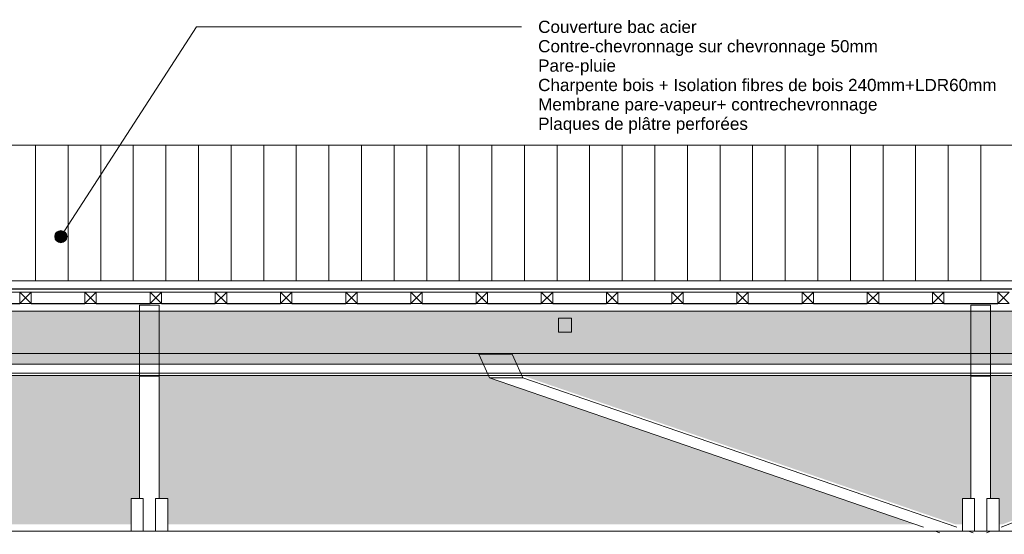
# Model space of a CAD drawing. Header units: millimetres. Extents: x -19731 to 221935, y -2951 to 6011.
# Tile 33 of 41: x 185879 to 191920, y 2850 to 6011. Entities that reach past the tile are written whole.
import ezdxf

# ---------------------------------------------------------------- set-up
doc = ezdxf.new("R2010")
doc.units = ezdxf.units.MM
for name, color, linetype, lineweight in [('A-DETL-GENF', 92, 'Continuous', 13), ('A-ROOF', 132, 'Continuous', 13), ('A-ROOF-FNSH', 132, 'Continuous', 13), ('A-ROOF-PATT', 132, 'Continuous', 13), ('G-ANNO-TEXT', 231, 'Continuous', 9), ('S-BEAM', 12, 'Continuous', 13)]:
    doc.layers.add(name, color=color, linetype=linetype, lineweight=lineweight)
doc.styles.add('Arial', font='arial.ttf', dxfattribs={"height": 75})
pattern_1 = [(262.1, (194900.17, 3929.66), (36.34543, -195.43527), [15.715, -110.008]), (262.1, (194920.5, 3847.51), (36.34543, -195.43527), [15.715, -110.008]), (262.1, (194864.72, 3902.85), (36.34543, -195.43527), [15.715, -110.008]), (262.1, (194885.05, 3820.695), (36.34543, -195.43527), [15.715, -110.008]), (288.665, (194898.01, 3914.093), (143.595444, -337.245644), [35.141, -245.986]), (288.665, (194909.256, 3880.8), (143.595444, -337.245644), [35.141, -245.986]), (288.665, (194862.558, 3887.28), (143.595444, -337.245644), [35.141, -245.986]), (288.665, (194873.804, 3853.988), (143.595444, -337.245644), [35.141, -245.986]), (352.1, (194938.23, 3860.914), (-178.1552, 88.1854), [15.715, -110.008]), (352.1, (194864.72, 3902.85), (-178.1552, 88.1854), [15.715, -110.008]), (352.1, (194902.776, 3834.1), (-178.1552, 88.1854), [15.715, -110.008]), (352.1, (194829.265, 3876.034), (-178.1552, 88.1854), [15.715, -110.008]), (325.535, (194909.256, 3880.8), (-285.405624, 229.99545), [35.141, -245.986]), (325.535, (194880.284, 3900.687), (-285.405624, 229.99545), [35.141, -245.986]), (325.535, (194873.804, 3853.988), (-285.405624, 229.99545), [35.141, -245.986]), (325.535, (194844.83, 3873.875), (-285.405624, 229.99545), [35.141, -245.986])]

# ---------------------------------------------------------------- blocks, each defined once
blk = doc.blocks.new('Family - IfcBeam - POUTRE-251862-COUPE GG_50')
at = {"layer": 'S-BEAM', "color": 10, "lineweight": 18}
for p, q in [((3817.7, 3070), (3786.6, 3070)), ((3786.6, 3070), (3786.6, 2953)), ((3786.6, 3070), (3786.6, 3070)), ((3861.6, 3070), (3817.7, 3070)), ((3861.6, 2987), (3861.6, 3070)), ((3861.6, 2870), (3861.6, 2987)), ((3786.6, 2953), (3786.6, 2870)), ((3786.6, 2870), (3830.5, 2870)), ((3830.5, 2870), (3861.6, 2870))]:
    blk.add_line(p, q, dxfattribs=at)
blk = doc.blocks.new('Family - IfcBeam - POUTRE-251964-COUPE GG_50')
at = {"layer": 'S-BEAM', "color": 10, "lineweight": 18}
for p, q in [((9067.7, 3070), (9036.6, 3070)), ((9036.6, 3070), (9036.6, 2953)), ((9036.6, 3070), (9036.6, 3070)), ((9111.6, 3070), (9067.7, 3070)), ((9111.6, 2987), (9111.6, 3070)), ((9111.6, 2870), (9111.6, 2987)), ((9036.6, 2953), (9036.6, 2870)), ((9036.6, 2870), (9080.5, 2870)), ((9080.5, 2870), (9111.6, 2870))]:
    blk.add_line(p, q, dxfattribs=at)
blk = doc.blocks.new('Family - IfcBeam - ENTRETOISE-252038-COUPE GG_50')
at = {"layer": 'S-BEAM', "color": 10, "lineweight": 18}
for p, q in [((6457, 4177.8), (6409.1, 4177.8)), ((6409.1, 4177.8), (6409.1, 4143.4)), ((6489.1, 4177.8), (6457, 4177.8)), ((6489.1, 4125), (6489.1, 4177.8)), ((6409.1, 4143.4), (6409.1, 4090.8)), ((6489.1, 4090.8), (6489.1, 4125)), ((6409.1, 4090.8), (6440, 4090.8)), ((6440, 4090.8), (6489.1, 4090.8))]:
    blk.add_line(p, q, dxfattribs=at)
blk = doc.blocks.new('Family - IfcBeam - POUTRE-252110-COUPE GG_50')
at = {"layer": 'S-BEAM', "color": 10, "lineweight": 18}
for p, q in [((3967.7, 3070), (3936.6, 3070)), ((3936.6, 3070), (3936.6, 2953)), ((3936.6, 3070), (3936.6, 3070)), ((4011.6, 3070), (3967.7, 3070)), ((4011.6, 2987), (4011.6, 3070)), ((4011.6, 2870), (4011.6, 2987)), ((3936.6, 2953), (3936.6, 2870)), ((3936.6, 2870), (3980.5, 2870)), ((3980.5, 2870), (4011.6, 2870))]:
    blk.add_line(p, q, dxfattribs=at)
blk = doc.blocks.new('Family - IfcBeam - POUTRE-252162-COUPE GG_50')
at = {"layer": 'S-BEAM', "color": 10, "lineweight": 18}
for p, q in [((3882.4, 4256.7), (3839.1, 4256.7)), ((3839.1, 4256.7), (3839.1, 4177)), ((3959.1, 4256.7), (3882.4, 4256.7)), ((3959.1, 4177), (3959.1, 4256.7)), ((3839.1, 4177), (3839.1, 4078.7)), ((3959.1, 4078.7), (3959.1, 4177)), ((3839.1, 4078.7), (3839.1, 3821.8)), ((3959.1, 3821.8), (3959.1, 4078.7)), ((3839.1, 3821.8), (3890.7, 3821.8)), ((3839.1, 3070), (3839.1, 3821.8)), ((3890.7, 3821.8), (3959.1, 3821.8)), ((3959.1, 3070), (3959.1, 3821.8))]:
    blk.add_line(p, q, dxfattribs=at)
blk = doc.blocks.new('Family - IfcBeam - CVT-252314-COUPE GG_50')
at = {"layer": 'S-BEAM', "color": 10, "lineweight": 18}
for p, q in [((6005.6, 3957.6), (5920.7, 3957.6)), ((5920.7, 3957.6), (5959.3, 3871.4)), ((6125.4, 3957.6), (6005.6, 3957.6)), ((6153.9, 3894), (6125.4, 3957.6)), ((5959.3, 3871.4), (5986.3, 3810.8)), ((6191.1, 3810.8), (6153.9, 3894)), ((5986.3, 3810.8), (6102.8, 3810.8)), ((5986.3, 3810.8), (8647.5, 2894.9)), ((6102.8, 3810.8), (6191.1, 3810.8)), ((6191.1, 3810.8), (8852.2, 2894.9)), ((8719.9, 2870), (8749.1, 2860)), ((8924.7, 2870), (8953.8, 2860))]:
    blk.add_line(p, q, dxfattribs=at)
blk = doc.blocks.new('Family - IfcBeam - POUTRE-252352-COUPE GG_50')
at = {"layer": 'S-BEAM', "color": 10, "lineweight": 18}
for p, q in [((8917.7, 3070), (8886.6, 3070)), ((8886.6, 3070), (8886.6, 2953)), ((8886.6, 3070), (8886.6, 3070)), ((8961.6, 3070), (8917.7, 3070)), ((8961.6, 2987), (8961.6, 3070)), ((8961.6, 2870), (8961.6, 2987)), ((8886.6, 2953), (8886.6, 2870)), ((8886.6, 2870), (8930.5, 2870)), ((8930.5, 2870), (8961.6, 2870))]:
    blk.add_line(p, q, dxfattribs=at)
blk = doc.blocks.new('Family - IfcBeam - POUTRE-252412-COUPE GG_50')
at = {"layer": 'S-BEAM', "color": 10, "lineweight": 18}
for p, q in [((8982.4, 4256.7), (8939.1, 4256.7)), ((8939.1, 4256.7), (8939.1, 4177)), ((9059.1, 4256.7), (8982.4, 4256.7)), ((9059.1, 4177), (9059.1, 4256.7)), ((8939.1, 4177), (8939.1, 4078.7)), ((9059.1, 4078.7), (9059.1, 4177)), ((8939.1, 4078.7), (8939.1, 3821.8)), ((9059.1, 3821.8), (9059.1, 4078.7)), ((8939.1, 3821.8), (8990.7, 3821.8)), ((8939.1, 3070), (8939.1, 3821.8)), ((8990.7, 3821.8), (9059.1, 3821.8)), ((9059.1, 3070), (9059.1, 3821.8))]:
    blk.add_line(p, q, dxfattribs=at)
blk = doc.blocks.new('Family - IfcBeam - CVT-252464-COUPE GG_50')
at = {"layer": 'S-BEAM', "color": 10, "lineweight": 18}
for p, q in [((2131.5, 2870), (3786.6, 2870)), ((3861.6, 2870), (3936.6, 2870)), ((4011.6, 2870), (8886.6, 2870)), ((8961.6, 2870), (9036.6, 2870)), ((9111.6, 2870), (11042.8, 2870))]:
    blk.add_line(p, q, dxfattribs=at)
blk = doc.blocks.new('Family - IfcBeam - CVT-252552-COUPE GG_50')
at = {"layer": 'S-BEAM', "color": 10, "lineweight": 18}
for p, q in [((11553.5, 3957.6), (11517.5, 3867.3)), ((11624.1, 3957.6), (11553.5, 3957.6)), ((11745.9, 3957.6), (11624.1, 3957.6)), ((11725, 3905.2), (11745.9, 3957.6)), ((11517.5, 3867.3), (11495, 3810.9)), ((11687.4, 3810.9), (11725, 3905.2)), ((11281.7, 3654.1), (11687.4, 3810.9)), ((11281.7, 3728.4), (11495, 3810.9)), ((11495, 3810.9), (11615.2, 3810.9)), ((11615.2, 3810.9), (11687.4, 3810.9)), ((9124.9, 2894.9), (11210.7, 3701)), ((9317.3, 2894.9), (11210.7, 3626.7)), ((9034.4, 2860), (9060.4, 2870)), ((9226.8, 2860), (9252.7, 2870))]:
    blk.add_line(p, q, dxfattribs=at)
blk = doc.blocks.new('GROUPE SCOLAIRE ST JULIEN - PRO - Ind A_importrevit_ifc-4-COUPE GG_50')
at = {"layer": 'S-BEAM', "color": 10, "lineweight": 18}
for name in ['Family - IfcBeam - POUTRE-252162-COUPE GG_50', 'Family - IfcBeam - POUTRE-252412-COUPE GG_50', 'Family - IfcBeam - ENTRETOISE-252038-COUPE GG_50', 'Family - IfcBeam - CVT-252314-COUPE GG_50', 'Family - IfcBeam - CVT-252552-COUPE GG_50', 'Family - IfcBeam - POUTRE-251862-COUPE GG_50', 'Family - IfcBeam - POUTRE-252110-COUPE GG_50', 'Family - IfcBeam - POUTRE-252352-COUPE GG_50', 'Family - IfcBeam - POUTRE-251964-COUPE GG_50', 'Family - IfcBeam - CVT-252464-COUPE GG_50']:
    blk.add_blockref(name, (0, 0), dxfattribs=at)
blk = doc.blocks.new('Répétition de détail - Croix 70x70-8055932-COUPE GG_50')
at = {"layer": 'A-DETL-GENF'}
for p, q in [((3173.3, 4337.5), (3103.3, 4337.5)), ((3103.3, 4337.5), (3103.3, 4267.5)), ((3103.3, 4337.5), (3173.3, 4337.5)), ((3103.3, 4267.5), (3103.3, 4337.5)), ((3173.3, 4267.5), (3103.3, 4337.5)), ((3173.3, 4337.5), (3103.3, 4267.5)), ((3173.3, 4267.5), (3173.3, 4337.5)), ((3173.3, 4337.5), (3173.3, 4267.5)), ((3573.3, 4337.5), (3503.3, 4337.5)), ((3503.3, 4337.5), (3503.3, 4267.5)), ((3503.3, 4337.5), (3573.3, 4337.5)), ((3503.3, 4267.5), (3503.3, 4337.5)), ((3573.3, 4267.5), (3503.3, 4337.5)), ((3573.3, 4337.5), (3503.3, 4267.5)), ((3573.3, 4267.5), (3573.3, 4337.5)), ((3573.3, 4337.5), (3573.3, 4267.5)), ((3973.3, 4337.5), (3903.3, 4337.5)), ((3903.3, 4337.5), (3903.3, 4267.5)), ((3903.3, 4337.5), (3973.3, 4337.5)), ((3903.3, 4267.5), (3903.3, 4337.5)), ((3973.3, 4267.5), (3903.3, 4337.5)), ((3973.3, 4337.5), (3903.3, 4267.5)), ((3973.3, 4267.5), (3973.3, 4337.5)), ((3973.3, 4337.5), (3973.3, 4267.5)), ((4373.3, 4337.5), (4303.3, 4337.5)), ((4303.3, 4337.5), (4303.3, 4267.5)), ((4303.3, 4337.5), (4373.3, 4337.5)), ((4303.3, 4267.5), (4303.3, 4337.5)), ((4373.3, 4267.5), (4303.3, 4337.5)), ((4373.3, 4337.5), (4303.3, 4267.5)), ((4373.3, 4267.5), (4373.3, 4337.5)), ((4373.3, 4337.5), (4373.3, 4267.5)), ((4773.3, 4337.5), (4703.3, 4337.5)), ((4703.3, 4337.5), (4703.3, 4267.5)), ((4703.3, 4337.5), (4773.3, 4337.5)), ((4703.3, 4267.5), (4703.3, 4337.5)), ((4773.3, 4267.5), (4703.3, 4337.5)), ((4773.3, 4337.5), (4703.3, 4267.5)), ((4773.3, 4267.5), (4773.3, 4337.5)), ((4773.3, 4337.5), (4773.3, 4267.5)), ((5173.3, 4337.5), (5103.3, 4337.5)), ((5103.3, 4337.5), (5103.3, 4267.5)), ((5103.3, 4337.5), (5173.3, 4337.5)), ((5103.3, 4267.5), (5103.3, 4337.5)), ((5173.3, 4267.5), (5103.3, 4337.5)), ((5173.3, 4337.5), (5103.3, 4267.5)), ((5173.3, 4267.5), (5173.3, 4337.5)), ((5173.3, 4337.5), (5173.3, 4267.5)), ((5573.3, 4337.5), (5503.3, 4337.5)), ((5503.3, 4337.5), (5503.3, 4267.5)), ((5503.3, 4337.5), (5573.3, 4337.5)), ((5503.3, 4267.5), (5503.3, 4337.5)), ((5573.3, 4267.5), (5503.3, 4337.5)), ((5573.3, 4337.5), (5503.3, 4267.5)), ((5573.3, 4267.5), (5573.3, 4337.5)), ((5573.3, 4337.5), (5573.3, 4267.5)), ((5973.3, 4337.5), (5903.3, 4337.5)), ((5903.3, 4337.5), (5903.3, 4267.5)), ((5903.3, 4337.5), (5973.3, 4337.5)), ((5903.3, 4267.5), (5903.3, 4337.5)), ((5973.3, 4267.5), (5903.3, 4337.5)), ((5973.3, 4337.5), (5903.3, 4267.5)), ((5973.3, 4267.5), (5973.3, 4337.5)), ((5973.3, 4337.5), (5973.3, 4267.5)), ((6373.3, 4337.5), (6303.3, 4337.5)), ((6303.3, 4337.5), (6303.3, 4267.5)), ((6303.3, 4337.5), (6373.3, 4337.5)), ((6303.3, 4267.5), (6303.3, 4337.5)), ((6373.3, 4267.5), (6303.3, 4337.5)), ((6373.3, 4337.5), (6303.3, 4267.5)), ((6373.3, 4267.5), (6373.3, 4337.5)), ((6373.3, 4337.5), (6373.3, 4267.5)), ((6773.3, 4337.5), (6703.3, 4337.5)), ((6703.3, 4337.5), (6703.3, 4267.5)), ((6703.3, 4337.5), (6773.3, 4337.5)), ((6703.3, 4267.5), (6703.3, 4337.5)), ((6773.3, 4267.5), (6703.3, 4337.5)), ((6773.3, 4337.5), (6703.3, 4267.5)), ((6773.3, 4267.5), (6773.3, 4337.5)), ((6773.3, 4337.5), (6773.3, 4267.5)), ((7173.3, 4337.5), (7103.3, 4337.5)), ((7103.3, 4337.5), (7103.3, 4267.5)), ((7103.3, 4337.5), (7173.3, 4337.5)), ((7103.3, 4267.5), (7103.3, 4337.5)), ((7173.3, 4267.5), (7103.3, 4337.5)), ((7173.3, 4337.5), (7103.3, 4267.5)), ((7173.3, 4267.5), (7173.3, 4337.5)), ((7173.3, 4337.5), (7173.3, 4267.5)), ((7573.3, 4337.5), (7503.3, 4337.5)), ((7503.3, 4337.5), (7503.3, 4267.5)), ((7503.3, 4337.5), (7573.3, 4337.5)), ((7503.3, 4267.5), (7503.3, 4337.5)), ((7573.3, 4267.5), (7503.3, 4337.5)), ((7573.3, 4337.5), (7503.3, 4267.5)), ((7573.3, 4267.5), (7573.3, 4337.5)), ((7573.3, 4337.5), (7573.3, 4267.5)), ((7973.3, 4337.5), (7903.3, 4337.5)), ((7903.3, 4337.5), (7903.3, 4267.5)), ((7903.3, 4337.5), (7973.3, 4337.5)), ((7903.3, 4267.5), (7903.3, 4337.5)), ((7973.3, 4267.5), (7903.3, 4337.5)), ((7973.3, 4337.5), (7903.3, 4267.5)), ((7973.3, 4267.5), (7973.3, 4337.5)), ((7973.3, 4337.5), (7973.3, 4267.5)), ((8373.3, 4337.5), (8303.3, 4337.5)), ((8303.3, 4337.5), (8303.3, 4267.5)), ((8303.3, 4337.5), (8373.3, 4337.5)), ((8303.3, 4267.5), (8303.3, 4337.5)), ((8373.3, 4267.5), (8303.3, 4337.5)), ((8373.3, 4337.5), (8303.3, 4267.5)), ((8373.3, 4267.5), (8373.3, 4337.5)), ((8373.3, 4337.5), (8373.3, 4267.5)), ((8773.3, 4337.5), (8703.3, 4337.5)), ((8703.3, 4337.5), (8703.3, 4267.5)), ((8703.3, 4337.5), (8773.3, 4337.5)), ((8703.3, 4267.5), (8703.3, 4337.5)), ((8773.3, 4267.5), (8703.3, 4337.5)), ((8773.3, 4337.5), (8703.3, 4267.5)), ((8773.3, 4267.5), (8773.3, 4337.5)), ((8773.3, 4337.5), (8773.3, 4267.5)), ((9173.3, 4337.5), (9103.3, 4337.5)), ((9103.3, 4337.5), (9103.3, 4267.5)), ((9103.3, 4337.5), (9173.3, 4337.5)), ((9103.3, 4267.5), (9103.3, 4337.5)), ((9173.3, 4267.5), (9103.3, 4337.5)), ((9173.3, 4337.5), (9103.3, 4267.5)), ((3103.3, 4267.5), (3173.3, 4267.5)), ((3173.3, 4267.5), (3103.3, 4267.5)), ((3503.3, 4267.5), (3573.3, 4267.5)), ((3573.3, 4267.5), (3503.3, 4267.5)), ((3903.3, 4267.5), (3973.3, 4267.5)), ((3973.3, 4267.5), (3903.3, 4267.5)), ((4303.3, 4267.5), (4373.3, 4267.5)), ((4373.3, 4267.5), (4303.3, 4267.5)), ((4703.3, 4267.5), (4773.3, 4267.5)), ((4773.3, 4267.5), (4703.3, 4267.5)), ((5103.3, 4267.5), (5173.3, 4267.5)), ((5173.3, 4267.5), (5103.3, 4267.5)), ((5503.3, 4267.5), (5573.3, 4267.5)), ((5573.3, 4267.5), (5503.3, 4267.5)), ((5903.3, 4267.5), (5973.3, 4267.5)), ((5973.3, 4267.5), (5903.3, 4267.5)), ((6303.3, 4267.5), (6373.3, 4267.5)), ((6373.3, 4267.5), (6303.3, 4267.5)), ((6703.3, 4267.5), (6773.3, 4267.5)), ((6773.3, 4267.5), (6703.3, 4267.5)), ((7103.3, 4267.5), (7173.3, 4267.5)), ((7173.3, 4267.5), (7103.3, 4267.5)), ((7503.3, 4267.5), (7573.3, 4267.5)), ((7573.3, 4267.5), (7503.3, 4267.5)), ((7903.3, 4267.5), (7973.3, 4267.5)), ((7973.3, 4267.5), (7903.3, 4267.5)), ((8303.3, 4267.5), (8373.3, 4267.5)), ((8373.3, 4267.5), (8303.3, 4267.5)), ((8703.3, 4267.5), (8773.3, 4267.5)), ((8773.3, 4267.5), (8703.3, 4267.5)), ((9103.3, 4267.5), (9173.3, 4267.5)), ((9173.3, 4267.5), (9103.3, 4267.5))]:
    blk.add_line(p, q, dxfattribs=at)

msp = doc.modelspace()

# ---------------------------------------------------------------- hatches: boundary and pattern name
at = {"layer": 'A-ROOF-PATT'}
h = msp.add_hatch(dxfattribs=at)
h.set_pattern_fill('FP_8', color=30, style=0, pattern_type=2)
h.set_pattern_definition([(90, (182775.68, 5585.1), (-200, 1e-14), [])])
h.paths.add_polyline_path([(182660.7, 4407.5), (195160.4, 4407.5), (196260.4, 5240), (181318, 5240), (182609, 4439.6)])
h = msp.add_hatch(dxfattribs=at)
h.set_pattern_fill('FP_21', color=30, angle=-225, style=0, pattern_type=2)
h.set_pattern_definition(pattern_1)
h.paths.add_polyline_path([(193418, 3960.2), (195338.4, 3960.2), (195920.4, 4400.4), (195920.4, 4701.3), (195285.5, 4221.1), (181658, 4221.1), (181658, 3960.2), (193188, 3960.2)])
h = msp.add_hatch(dxfattribs=at)
h.set_pattern_fill('FP_21', color=30, angle=-225, style=0, pattern_type=2)
h.set_pattern_definition(pattern_1)
h.paths.add_polyline_path([(194057.4, 3895), (195351.6, 3895), (195920.4, 4325.1), (195920.4, 4400.4), (195338.4, 3960.2), (194044.4, 3960.2), (194044.4, 3895)])
h.paths.add_polyline_path([(193188, 3895), (193999.4, 3895), (193999.4, 3960.2), (184889.2, 3960.2), (184889.2, 3895), (192958, 3895)])
h.paths.add_polyline_path([(183183.9, 3895), (184827.2, 3895), (184827.2, 3960.2), (181658, 3960.2), (181658, 3895), (183068.9, 3895)])
h = msp.add_hatch(dxfattribs=at)
h.set_pattern_fill('FP_104', color=30, style=0, pattern_type=2)
h.set_pattern_definition([(25.059, (178629.93, 3727.44), (45.6662, -161.5217), [27.035, -297.385]), (358.034, (178629.93, 3727.44), (-125.6539, 151.8111), [30.382, -334.201]), (115.181, (178660.3, 3726.4), (187.68, 363.298), [13.805, -151.855]), (22.24, (178629.93, 3767.3), (72.0256, -225.2266), [42.747, -470.221]), (106.516, (178675.1, 3764.55), (402.976, 436.401), [19.743, -217.17]), (356.518, (178629.93, 3767.3), (329.6576, 202.981), [45.263, -497.898]), (8.565, (178680.73, 3757.34), (125.5711, -106.99985), [35.971, -395.676]), (345.177, (178680.73, 3757.34), (-207.5815, 232.1729), [26.139, -287.528]), (49.462, (178706, 3750.65), (187.918, -215.074), [15.848, -174.327]), (16.754, (178629.934, 3727.44), (129.3454, 103.42685), [13.889, -260.531, 13.889, -268.107, -278.84]), (16.754, (178629.934, 3727.44), (129.3454, 103.42685), [-556.418, 13.889, -264.951]), (2.957, (178629.934, 3727.44), (173.55452, 80.67148), [16.643, -176.01, 16.643, -304.613, -127.342]), (2.957, (178629.934, 3727.44), (173.55452, 80.67148), [-513.908, 16.643, -110.699]), (345.967, (178516.65, 3727.44), (154.76665, 24.60333), [14.574, -95.832, 14.574, -329.893, -457.08]), (345.967, (178516.65, 3727.44), (154.76665, 24.60333), [-454.872, 14.574, -442.506]), (340.226, (178465.85, 3727.44), (55.68075, 106.442), [13.134, -116.218, 13.134, -485.567]), (340.226, (178465.85, 3727.44), (55.68075, 106.442), [-142.486, -193.033, 13.134, -279.4])])
h.paths.add_polyline_path([(194057.4, 2850), (194074.4, 2850), (194100.8, 2870), (194057.4, 2870)])
h.paths.add_polyline_path([(181804, 2875.6), (182524.1, 2875.6), (182524.1, 3070), (183853.8, 3070), (182639, 3826.5), (181721, 3826.5), (181721, 3030), (181868, 3030), (181868, 2910), (181721, 2910), (181721, 2875.6)])
h.paths.add_polyline_path([(193818.5, 2910.6), (193986.4, 3037.4), (193986.4, 3626.7), (192133.4, 2910.6), (193763, 2910.6)])
h.paths.add_polyline_path([(191906.8, 2910.6), (193986.4, 3714.2), (193986.4, 3826.5), (191834.8, 3826.5), (191834.8, 3070), (191887.3, 3070), (191887.3, 2910.6)])
h.paths.add_polyline_path([(191662.3, 2910.6), (191662.3, 3070), (191714.8, 3070), (191714.8, 3826.5), (188959.7, 3826.5), (191620.9, 2910.6)])
h.paths.add_polyline_path([(191377.8, 2910.6), (188762, 3810.8), (188755, 3826.5), (186734.8, 3826.5), (186734.8, 3070), (186787.3, 3070), (186787.3, 2910.6), (191348.2, 2910.6)])
h.paths.add_polyline_path([(186562.3, 2910.6), (186562.3, 3070), (186614.8, 3070), (186614.8, 3826.5), (185725.5, 3826.5), (185722.2, 3810.8), (184907.2, 3214.1), (184907.2, 2910.6), (186518.6, 2910.6)])
h.paths.add_polyline_path([(184809.2, 2910.6), (184809.2, 3142.3), (184492.7, 2910.6), (184793.8, 2910.6)])
h.paths.add_polyline_path([(184321.5, 2910.6), (184809.2, 3267.7), (184809.2, 3826.5), (182734.4, 3826), (183956.2, 3070), (184019.9, 3070), (184277.6, 2910.6)])
h.paths.add_polyline_path([(194089.9, 3070), (195091.5, 3826.5), (194469.3, 3826.5), (194463.1, 3810.9), (194057.4, 3654.1), (194057.4, 3070), (194070.6, 3070)])
h.paths.add_polyline_path([(194365.3, 3070), (195365.5, 3826.5), (195199.1, 3826.5), (194206.1, 3070), (194337.9, 3070)])
h.paths.add_polyline_path([(184907.2, 3339.5), (185572.3, 3826.5), (184907.2, 3826.5), (184907.2, 3374.1)])
h.paths.add_polyline_path([(194057.4, 3741.6), (194276.9, 3826.5), (194057.4, 3826.5), (194057.4, 3809.2)])
h.paths.add_polyline_path([(181667.1, 3747.9), (181668.5, 3749.3), (181662, 3755.8), (181662, 3806.9), (181658, 3806.9), (181658, 3805.1), (181660, 3805), (181660, 3755), (181665.7, 3749.3)])
at = {"layer": 'G-ANNO-TEXT'}
h = msp.add_hatch(color=7, dxfattribs=at)
edge = h.paths.add_edge_path()
edge.add_arc((186131.9, 4678.4), 37.5, 0, 360)

# ---------------------------------------------------------------- linework, layer by layer
at = {"layer": 'A-ROOF', "color": 30}
for p, q in [((181318, 5240), (196260.4, 5240)), ((185549, 4337.5), (185879, 4337.5)), ((185949, 4337.5), (186279, 4337.5)), ((186349, 4337.5), (186679, 4337.5)), ((186749, 4337.5), (187079, 4337.5)), ((187149, 4337.5), (187479, 4337.5)), ((187549, 4337.5), (187879, 4337.5)), ((187949, 4337.5), (188279, 4337.5)), ((188349, 4337.5), (188679, 4337.5)), ((188749, 4337.5), (189079, 4337.5)), ((189149, 4337.5), (189479, 4337.5)), ((189549, 4337.5), (189879, 4337.5)), ((189949, 4337.5), (190279, 4337.5)), ((190349, 4337.5), (190679, 4337.5)), ((190749, 4337.5), (191079, 4337.5)), ((191149, 4337.5), (191479, 4337.5)), ((191549, 4337.5), (191879, 4337.5)), ((195285.5, 4221.1), (181721, 4221.1)), ((182733.6, 3960.2), (195338.4, 3960.2)), ((184889.2, 3895), (193986.4, 3895)), ((184907.2, 3840.6), (188953.4, 3840.6)), ((188953.4, 3840.6), (193986.4, 3840.6))]:
    msp.add_line(p, q, dxfattribs=at)
at = {"layer": 'A-ROOF', "color": 20, "lineweight": 25}
for p, q in [((182660.7, 4357.5), (195160.4, 4357.5)), ((185549, 4267.5), (185879, 4267.5)), ((185949, 4267.5), (186279, 4267.5)), ((186349, 4267.5), (186679, 4267.5)), ((186749, 4267.5), (187079, 4267.5)), ((187149, 4267.5), (187479, 4267.5)), ((187549, 4267.5), (187879, 4267.5)), ((187949, 4267.5), (188279, 4267.5)), ((188349, 4267.5), (188679, 4267.5)), ((188749, 4267.5), (189079, 4267.5)), ((189149, 4267.5), (189479, 4267.5)), ((189549, 4267.5), (189879, 4267.5)), ((189949, 4267.5), (190279, 4267.5)), ((190349, 4267.5), (190679, 4267.5)), ((190749, 4267.5), (191079, 4267.5)), ((191149, 4267.5), (191479, 4267.5)), ((191549, 4267.5), (191879, 4267.5))]:
    msp.add_line(p, q, dxfattribs=at)
at = {"layer": 'A-ROOF-FNSH', "color": 30}
for p, q in [((195160.4, 4407.5), (182660.7, 4407.5)), ((184907.2, 3826.5), (188959.7, 3826.5)), ((188959.7, 3826.5), (193986.4, 3826.5))]:
    msp.add_line(p, q, dxfattribs=at)
at = {"layer": 'G-ANNO-TEXT', "color": 50}
for p, q in [((186131.9, 4678.4), (186964.6, 5967.2)), ((186964.6, 5967.2), (188958, 5967.2))]:
    msp.add_line(p, q, dxfattribs=at)
msp.add_circle((186131.9, 4678.4), 37.5, dxfattribs=at)

# ---------------------------------------------------------------- block references
at = {"color": 50, "lineweight": 5}
msp.add_blockref('GROUPE SCOLAIRE ST JULIEN - PRO - Ind A_importrevit_ifc-4-COUPE GG_50', (182775.7, 0), dxfattribs=at)
at = {"layer": 'A-DETL-GENF'}
msp.add_blockref('Répétition de détail - Croix 70x70-8055932-COUPE GG_50', (182775.7, 0), dxfattribs=at)

# ---------------------------------------------------------------- texts
at = {"layer": 'G-ANNO-TEXT', "color": 7, "char_height": 75, "attachment_point": 1, "style": 'Arial'}
for s, insert, width in [('Couverture bac acier', (189059.6, 6004.7), 1170.464), ('Contre-chevronnage sur chevronnage 50mm', (189059.6, 5885.6), 2525.316), ('Pare-pluie', (189059.6, 5766.5), 573.207), ('Charpente bois + Isolation fibres de bois 240mm+LDR60mm', (189059.6, 5647.5), 3419.197), ('Membrane pare-vapeur+ contrechevronnage', (189059.6, 5528.4), 2505.273), ('Plaques de plâtre perforées', (189059.6, 5409.3), 1543.248)]:
    msp.add_mtext(s, dxfattribs=dict(at, insert=insert, width=width))

doc.saveas('drawing.dxf')
